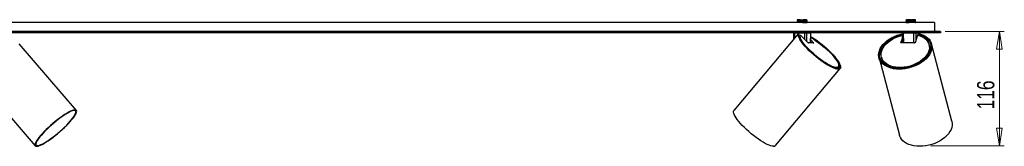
# Model space of a CAD drawing. Header units: millimetres. Extents: x 345 to 996, y 459 to 639.
# Tile 6 of 9: x 667 to 866, y 459 to 485. Entities that reach past the tile are written whole.
import ezdxf

# ---------------------------------------------------------------- set-up
doc = ezdxf.new("R2010")
doc.units = ezdxf.units.MM
doc.header["$PDSIZE"] = -1
doc.styles.add('SLDTEXTSTYLE0', font='TXT', dxfattribs={"width": 0.75})
doc.dimstyles.new('SLDDIMSTYLE0', dxfattribs={"dimtxt": 3.5, "dimasz": 3.556, "dimexe": 0, "dimexo": 0.0625, "dimgap": 0.875, "dimtad": 1, "dimdec": 0, "dimlfac": 5, "dimrnd": 1e-09, "dimzin": 12, "dimdsep": 46, "dimtxsty": 'SLDTEXTSTYLE0', "dimblk1": 'CLOSED', "dimblk2": 'CLOSED', "dimsah": 1, "dimcen": 0.09, "dimadec": 0, "dimazin": 3, "dimtfac": 1, "dimtofl": 0, "dimtmove": 0, "dimatfit": 3, "dimldrblk": 'CLOSED', "dimfxl": 0, "dimfrac": 2, "dimtolj": 1, "dimtzin": 12, "dimarcsym": 0})

# ---------------------------------------------------------------- blocks, each defined once
blk = doc.blocks.new('_Closed')
at = {"color": 0, "linetype": 'ByBlock', "lineweight": -2}
for p, q in [((-1, 0.166667), (0, 0)), ((-1, 0.166667), (-1, -0.166667)), ((0, 0), (-1, -0.166667)), ((0, 0), (-1, 0))]:
    blk.add_line(p, q, dxfattribs=at)
blk = doc.blocks.new('_D')
at = {"color": 7, "linetype": 'Continuous', "lineweight": 0}
for p, q in [((854.33, 482.7), (866.29, 482.7)), ((865.29, 459.57), (865.29, 482.7)), ((851.36, 459.57), (866.29, 459.57))]:
    blk.add_line(p, q, dxfattribs=at)
at = {"color": 7, "linetype": 'Continuous', "lineweight": 18, "xscale": 3.556, "yscale": 3.556}
for p, rotation in [((865.29, 482.7), 90.0000000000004), ((865.29, 459.57), 270.0000000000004)]:
    blk.add_blockref('_Closed', p, dxfattribs=dict(at, rotation=rotation))
at = {"color": 7, "linetype": 'Continuous', "lineweight": 18, "insert": (860.77, 466.93), "char_height": 3.5, "attachment_point": 1, "rotation": 90, "style": 'SLDTEXTSTYLE0'}
blk.add_mtext('116', dxfattribs=at)

msp = doc.modelspace()

# ---------------------------------------------------------------- linework, layer by layer
at = {"color": 7, "linetype": 'Continuous', "lineweight": 25}
for p, q in [((824.33, 485.06), (824.33, 485.03)), ((824.33, 484.85), (824.33, 484.83)), ((824.33, 484.65), (824.33, 484.63)), ((824.41, 485.06), (824.96, 485.06)), ((824.44, 484.96), (824.44, 484.91)), ((824.44, 484.76), (824.44, 484.71)), ((826.22, 485.01), (826.22, 485.06)), ((826.22, 484.81), (826.22, 484.86)), ((826.22, 484.61), (826.22, 484.66)), ((826.33, 484.93), (826.33, 484.95)), ((826.33, 484.73), (826.33, 484.75)), ((846.33, 484.9), (846.33, 484.87)), ((846.33, 484.7), (846.33, 484.67)), ((846.44, 485.01), (846.44, 484.96)), ((846.44, 484.81), (846.44, 484.76)), ((848.22, 484.86), (848.22, 484.91)), ((848.22, 484.66), (848.22, 484.71)), ((848.33, 484.97), (848.33, 485)), ((848.33, 484.77), (848.33, 484.8)), ((853.33, 482.7), (453.33, 482.7)), ((852.13, 484.5), (454.53, 484.5)), ((824.44, 484.52), (824.42, 484.5)), ((824.44, 484.56), (824.44, 484.51)), ((826.29, 484.5), (826.33, 484.52)), ((826.33, 484.53), (826.33, 484.55)), ((846.44, 484.61), (846.44, 484.56)), ((848.2, 484.51), (848.19, 484.5)), ((848.22, 484.5), (848.22, 484.51)), ((848.33, 484.57), (848.33, 484.6)), ((852.13, 484.5), (852.13, 482.7)), ((853.33, 482.7), (853.33, 482.4)), ((853.33, 482.4), (453.33, 482.4)), ((824.56, 482.23), (811.53, 466.69)), ((823.57, 482.37), (823.56, 482.4)), ((823.57, 482.37), (823.58, 481.06)), ((825.86, 482.37), (823.76, 482.37)), ((824.74, 482.12), (824.59, 482.26)), ((824.74, 482.13), (824.6, 482.27)), ((824.73, 481.66), (824.98, 481.95)), ((824.73, 481.64), (824.73, 481.66)), ((824.74, 482.13), (824.74, 482.12)), ((826.55, 480.43), (824.98, 481.95)), ((827.07, 482.37), (826.25, 482.37)), ((827.07, 480.37), (827.09, 482.37)), ((827.08, 480.99), (827.65, 480.43)), ((845.34, 480.43), (845.63, 481.33)), ((845.49, 480.37), (845.63, 480.81)), ((845.62, 482.37), (845.61, 482.4)), ((845.62, 482.37), (845.64, 480.37)), ((847.99, 482.37), (845.83, 482.37)), ((848.7, 481.95), (848.2, 480.43)), ((849.03, 482.37), (848.36, 482.37)), ((848.85, 482.21), (848.81, 482.07)), ((848.83, 481.92), (848.81, 482.01)), ((848.99, 482.26), (848.94, 482.12)), ((849.04, 482.25), (849.04, 482.37)), ((678.33, 466.74), (666.76, 480.19)), ((827.68, 480.37), (826.66, 480.37)), ((827.07, 480.45), (827.16, 480.37)), ((827.6, 480.37), (827.65, 480.43)), ((848.09, 480.37), (845.41, 480.37)), ((851.13, 479.74), (851.06, 480.04)), ((855.67, 464.56), (851.54, 480.17)), ((840.91, 477.35), (845.04, 461.75)), ((841.38, 478.54), (841.29, 478.54)), ((841.29, 477.94), (841.32, 477.94)), ((841.39, 477.48), (841.47, 477.18)), ((850.85, 477.94), (850.88, 477.94)), ((851.21, 478.54), (851.1, 478.54)), ((656.57, 475.17), (669.99, 459.57)), ((819.96, 459.62), (833.05, 475.23)), ((832.41, 475.25), (832.38, 475.22)), ((832.41, 475.25), (832.66, 475.55))]:
    msp.add_line(p, q, dxfattribs=at)
at = {"color": 8, "linetype": 'Continuous', "lineweight": 25}
for p, q in [((823.75, 482.4), (823.76, 482.37)), ((823.76, 482.37), (823.77, 481.28)), ((825.85, 481.11), (825.86, 482.37)), ((825.86, 482.4), (825.86, 482.37)), ((826.25, 482.37), (826.24, 480.74)), ((826.25, 482.37), (826.25, 482.4)), ((827.05, 480.37), (827.07, 482.37)), ((827.07, 482.37), (827.08, 482.4)), ((845.83, 482.37), (845.83, 482.4)), ((845.83, 482.37), (845.85, 480.37)), ((847.98, 480.37), (847.99, 482.37)), ((847.99, 482.37), (847.99, 482.4)), ((848.36, 482.37), (848.35, 480.9)), ((848.36, 482.37), (848.37, 482.4)), ((849.03, 482.37), (849.03, 482.4)), ((849.03, 482.25), (849.03, 482.37)), ((827.6, 480.37), (827.6, 480.37)), ((845.34, 480.43), (845.35, 480.39))]:
    msp.add_line(p, q, dxfattribs=at)
at = {"color": 7, "linetype": 'Continuous', "lineweight": 25, "flags": 128}
for points in [[(827.08, 481.65), (827.48, 481.41), (827.95, 481.11), (828.43, 480.77), (828.91, 480.41), (829.4, 480.03), (829.88, 479.63), (830.34, 479.22), (830.79, 478.81), (831.21, 478.39), (831.6, 477.98), (831.95, 477.58), (832.26, 477.19), (832.53, 476.83), (832.76, 476.49), (832.93, 476.18), (833.05, 475.9), (833.12, 475.65), (833.13, 475.45), (833.09, 475.29), (832.99, 475.17), (832.84, 475.1), (832.64, 475.08), (832.39, 475.1), (832.09, 475.17), (831.75, 475.29), (831.38, 475.45), (830.97, 475.65), (830.54, 475.9), (830.08, 476.18), (829.61, 476.49), (829.13, 476.83), (828.64, 477.19), (828.16, 477.58), (827.68, 477.98), (827.22, 478.39), (826.78, 478.81), (826.37, 479.22), (825.98, 479.63), (825.64, 480.03), (825.33, 480.41), (825.07, 480.77), (824.86, 481.11), (824.7, 481.41), (824.59, 481.68), (824.54, 481.92), (824.54, 482.11), (824.59, 482.26), (824.59, 482.26)], [(827.08, 481.58), (827.19, 481.52), (827.64, 481.24), (828.12, 480.93), (828.6, 480.59), (829.08, 480.22), (829.57, 479.83), (830.04, 479.43), (830.49, 479.01), (830.93, 478.6), (831.33, 478.19), (831.7, 477.78), (832.03, 477.39), (832.32, 477.01), (832.56, 476.67), (832.74, 476.34), (832.88, 476.06), (832.95, 475.81), (832.98, 475.6), (832.94, 475.43), (832.85, 475.31), (832.7, 475.24), (832.5, 475.22), (832.25, 475.24), (831.95, 475.31), (831.61, 475.43), (831.23, 475.6), (830.82, 475.81), (830.38, 476.06), (829.92, 476.34), (829.44, 476.67), (828.96, 477.01), (828.47, 477.39), (827.99, 477.78), (827.52, 478.19), (827.07, 478.6), (826.64, 479.01), (826.25, 479.43), (825.89, 479.83), (825.56, 480.22), (825.29, 480.59), (825.06, 480.93), (824.89, 481.24), (824.76, 481.52), (824.7, 481.76), (824.69, 481.96), (824.74, 482.12), (824.74, 482.12)], [(827.08, 481.48), (827.24, 481.39), (827.68, 481.12), (828.14, 480.82), (828.61, 480.49), (829.08, 480.13), (829.55, 479.75), (830, 479.36), (830.45, 478.96), (830.86, 478.55), (831.25, 478.15), (831.6, 477.76), (831.91, 477.39), (832.18, 477.03), (832.4, 476.7), (832.57, 476.39), (832.68, 476.13), (832.73, 475.9), (832.73, 475.71), (832.68, 475.57), (832.56, 475.47), (832.4, 475.42), (832.18, 475.42), (831.91, 475.47), (831.59, 475.57), (831.24, 475.71), (830.85, 475.9), (830.43, 476.13), (829.99, 476.39), (829.54, 476.7), (829.07, 477.03), (828.59, 477.39), (828.13, 477.76), (827.67, 478.15), (827.23, 478.55), (826.81, 478.96), (826.42, 479.36), (826.07, 479.75), (825.75, 480.13), (825.49, 480.49), (825.27, 480.82), (825.1, 481.12), (824.99, 481.39), (824.93, 481.62), (824.93, 481.81), (824.98, 481.95), (824.98, 481.95)], [(827.1, 482.4), (827.1, 482.4), (827.09, 482.36)], [(848.99, 482.26), (849.5, 482.11), (849.96, 481.92), (850.37, 481.68), (850.74, 481.41), (851.04, 481.11), (851.28, 480.77), (851.46, 480.41), (851.57, 480.03), (851.61, 479.63), (851.59, 479.22), (851.49, 478.81), (851.33, 478.39), (851.11, 477.98), (850.82, 477.58), (850.47, 477.19), (850.06, 476.83), (849.61, 476.49), (849.12, 476.18), (848.59, 475.9), (848.02, 475.65), (847.44, 475.45), (846.84, 475.29), (846.23, 475.17), (845.62, 475.1), (845.02, 475.08), (844.44, 475.1), (843.87, 475.17), (843.34, 475.29), (842.84, 475.45), (842.39, 475.65), (841.99, 475.9), (841.64, 476.18), (841.35, 476.49), (841.12, 476.83), (840.95, 477.19), (840.86, 477.58), (840.83, 477.98), (840.87, 478.39), (840.98, 478.81), (841.16, 479.22), (841.4, 479.63), (841.7, 480.03), (842.06, 480.41), (842.48, 480.77), (842.94, 481.11), (843.44, 481.41), (843.98, 481.68), (844.55, 481.92), (845.14, 482.11), (845.62, 482.23)], [(848.94, 482.12), (849.44, 481.96), (849.9, 481.76), (850.3, 481.52), (850.65, 481.24), (850.94, 480.93), (851.16, 480.59), (851.32, 480.22), (851.4, 479.83), (851.42, 479.43), (851.36, 479.01), (851.23, 478.6), (851.03, 478.19), (850.77, 477.78), (850.44, 477.39), (850.06, 477.01), (849.62, 476.67), (849.14, 476.34), (848.62, 476.06), (848.06, 475.81), (847.48, 475.6), (846.88, 475.43), (846.27, 475.31), (845.67, 475.24), (845.06, 475.22), (844.48, 475.24), (843.92, 475.31), (843.39, 475.43), (842.9, 475.6), (842.45, 475.81), (842.06, 476.06), (841.73, 476.34), (841.45, 476.67), (841.24, 477.01), (841.1, 477.39), (841.03, 477.78), (841.04, 478.19), (841.11, 478.6), (841.25, 479.01), (841.46, 479.43), (841.74, 479.83), (842.08, 480.22), (842.48, 480.59), (842.92, 480.93), (843.41, 481.24), (843.95, 481.52), (844.51, 481.76), (845.09, 481.96), (845.62, 482.1)], [(848.7, 481.95), (849.19, 481.81), (849.64, 481.62), (850.04, 481.39), (850.38, 481.12), (850.66, 480.82), (850.88, 480.49), (851.03, 480.13), (851.11, 479.75), (851.12, 479.36), (851.06, 478.96), (850.93, 478.55), (850.72, 478.15), (850.46, 477.76), (850.13, 477.39), (849.74, 477.03), (849.31, 476.7), (848.83, 476.39), (848.31, 476.13), (847.76, 475.9), (847.19, 475.71), (846.6, 475.57), (846.01, 475.47), (845.42, 475.42), (844.84, 475.42), (844.29, 475.47), (843.76, 475.57), (843.27, 475.71), (842.82, 475.9), (842.42, 476.13), (842.07, 476.39), (841.79, 476.7), (841.57, 477.03), (841.42, 477.39), (841.34, 477.76), (841.32, 478.15), (841.39, 478.55), (841.52, 478.96), (841.72, 479.36), (841.98, 479.75), (842.31, 480.13), (842.69, 480.49), (843.13, 480.82), (843.61, 481.12), (844.13, 481.39), (844.67, 481.62), (845.25, 481.81), (845.62, 481.91)], [(849.04, 482.4), (849.04, 482.4), (849.04, 482.36)], [(827.65, 480.43), (827.66, 480.42), (827.67, 480.41), (827.68, 480.4), (827.69, 480.39), (827.69, 480.38), (827.69, 480.37), (827.69, 480.37), (827.68, 480.37)], [(845.41, 480.37), (845.39, 480.37), (845.37, 480.37), (845.36, 480.38), (845.35, 480.39), (845.34, 480.4), (845.33, 480.41), (845.33, 480.42), (845.34, 480.43)], [(670.26, 459.48), (670.47, 459.5), (670.73, 459.57), (671.03, 459.69), (671.37, 459.85), (671.75, 460.06), (672.17, 460.31), (672.61, 460.59), (673.06, 460.91), (673.54, 461.26), (674.02, 461.63), (674.5, 462.02), (674.98, 462.43), (675.45, 462.84), (675.9, 463.26), (676.33, 463.68), (676.73, 464.09), (677.09, 464.49), (677.42, 464.87), (677.71, 465.23), (677.95, 465.57), (678.14, 465.87), (678.27, 466.13), (678.36, 466.36), (678.39, 466.55), (678.37, 466.69), (678.29, 466.78), (678.15, 466.83), (677.97, 466.83), (677.73, 466.78), (677.45, 466.69), (677.12, 466.55), (676.76, 466.36), (676.36, 466.13), (675.94, 465.87), (675.49, 465.57), (675.02, 465.23), (674.55, 464.87), (674.06, 464.49), (673.58, 464.09), (673.11, 463.68), (672.65, 463.26), (672.21, 462.84), (671.79, 462.43), (671.41, 462.02), (671.06, 461.63), (670.75, 461.26), (670.49, 460.91), (670.27, 460.59), (670.11, 460.31), (670, 460.06), (669.94, 459.85), (669.94, 459.69), (669.99, 459.57), (670.1, 459.5), (670.26, 459.48)], [(670.4, 459.61), (670.61, 459.63), (670.86, 459.71), (671.16, 459.82), (671.5, 459.99), (671.88, 460.19), (672.29, 460.44), (672.72, 460.72), (673.17, 461.04), (673.64, 461.38), (674.11, 461.75), (674.58, 462.14), (675.05, 462.54), (675.51, 462.95), (675.94, 463.36), (676.36, 463.77), (676.74, 464.17), (677.09, 464.56), (677.4, 464.93), (677.66, 465.27), (677.88, 465.59), (678.05, 465.87), (678.16, 466.12), (678.23, 466.33), (678.23, 466.49), (678.18, 466.61), (678.08, 466.68), (677.92, 466.7), (677.72, 466.68), (677.46, 466.61), (677.16, 466.49), (676.82, 466.33), (676.44, 466.12), (676.04, 465.87), (675.6, 465.59), (675.15, 465.27), (674.69, 464.93), (674.21, 464.56), (673.74, 464.17), (673.27, 463.77), (672.82, 463.36), (672.38, 462.95), (671.96, 462.54), (671.58, 462.14), (671.23, 461.75), (670.92, 461.38), (670.66, 461.04), (670.44, 460.72), (670.27, 460.44), (670.16, 460.19), (670.1, 459.99), (670.09, 459.82), (670.14, 459.71), (670.24, 459.63), (670.4, 459.61)], [(819.55, 459.48), (819.3, 459.5), (819, 459.57), (818.66, 459.69), (818.28, 459.85), (817.86, 460.06), (817.42, 460.31), (816.96, 460.59), (816.48, 460.91), (815.99, 461.26), (815.5, 461.63), (815.02, 462.02), (814.54, 462.43), (814.07, 462.84), (813.63, 463.26), (813.22, 463.68), (812.84, 464.09), (812.5, 464.49), (812.2, 464.87), (811.94, 465.23), (811.74, 465.57), (811.58, 465.87), (811.49, 466.13), (811.44, 466.36), (811.46, 466.55), (811.53, 466.69), (811.53, 466.69)], [(855.67, 464.56), (855.69, 464.49), (855.74, 464.09), (855.73, 463.68), (855.64, 463.26), (855.49, 462.84), (855.27, 462.43), (854.98, 462.02), (854.64, 461.63), (854.24, 461.26), (853.78, 460.91), (853.29, 460.59), (852.75, 460.31), (852.19, 460.06), (851.6, 459.85), (850.99, 459.69), (850.38, 459.57), (849.76, 459.5), (849.15, 459.48)], [(849.15, 459.48), (848.56, 459.5), (847.99, 459.57), (847.46, 459.69), (846.96, 459.85), (846.5, 460.06), (846.1, 460.31), (845.75, 460.59), (845.46, 460.91), (845.23, 461.26), (845.07, 461.63), (845.04, 461.75)]]:
    msp.add_lwpolyline(points, dxfattribs=at)
at = {"color": 7, "linetype": 'Continuous', "lineweight": 25}
for centre, radius, start, end in [((826.73, 480.59), 0.231, 221.9635, 253.3268), ((848.09, 480.49), 0.124, 266.6778, 332.6738), ((848.62, 479.2), 2.58, 323.0406, 12.0935), ((843.88, 477.93), 2.53, 197.0553, 247.1399), ((819.61, 459.96), 0.491, 263.5258, 315.9248)]:
    msp.add_arc(centre, radius, start, end, dxfattribs=at)
at = {"color": 8, "linetype": 'Continuous', "lineweight": 25}
for centre, major_axis, ratio, start_param, end_param in [((823.87, 482.36), (0.3, -0.002), 0.003298, 1.943683, 3.140381), ((826.79, 482.36), (0.3, 0.002), 0.003298, 5.910375, 6.284626), ((845.92, 482.36), (0.3, -0.002), 0.003848, 1.869431, 3.141157), ((848.74, 482.36), (0.3, 0.002), 0.003848, 5.984627, 6.283656)]:
    msp.add_ellipse(centre, major_axis=major_axis, ratio=ratio, start_param=start_param, end_param=end_param, dxfattribs=at)
at = {"color": 7, "linetype": 'Continuous', "lineweight": 25}
for centre, ratio, start_param, end_param in [((825.97, 482.36), 0.007536, 0.372706, 1.943426), ((848.08, 482.36), 0.00727, 0.298432, 1.869152)]:
    msp.add_ellipse(centre, major_axis=(0.3, 0.001), ratio=ratio, start_param=start_param, end_param=end_param, dxfattribs=at)
for points, knots in [([(824.33, 485.05), (824.33, 485.05), (824.31, 485.06), (824.36, 485.06), (824.41, 485.06)], [0, 0, 0, 0, 0.047819, 1, 1, 1, 1]), ([(824.96, 485.06), (824.85, 485.06), (824.61, 485.05), (824.4, 485.04), (824.31, 485.03), (824.33, 485.03), (824.33, 485.03)], [0, 0, 0, 0, 0.327845, 0.65569, 0.983535, 1, 1, 1, 1]), ([(824.33, 484.85), (824.33, 484.85), (824.31, 484.86), (824.4, 484.86), (824.61, 484.88), (824.96, 484.89), (825.35, 484.9), (825.74, 484.91), (826.07, 484.93), (826.27, 484.94), (826.36, 484.95), (826.32, 484.95), (826.32, 484.95)], [0, 0, 0, 0, 0.00617, 0.129017, 0.251865, 0.374712, 0.49756, 0.620407, 0.743255, 0.866102, 0.98895, 1, 1, 1, 1]), ([(826.32, 484.92), (826.31, 484.92), (826.28, 484.91), (826.07, 484.9), (825.74, 484.89), (825.35, 484.88), (824.96, 484.86), (824.61, 484.85), (824.4, 484.84), (824.31, 484.83), (824.33, 484.83), (824.33, 484.83)], [0, 0, 0, 0, 0.107517, 0.234107, 0.360696, 0.487285, 0.613875, 0.740464, 0.867053, 0.993643, 1, 1, 1, 1]), ([(824.33, 484.65), (824.33, 484.65), (824.31, 484.66), (824.4, 484.66), (824.61, 484.68), (824.96, 484.69), (825.35, 484.7), (825.74, 484.71), (826.07, 484.73), (826.27, 484.74), (826.36, 484.75), (826.32, 484.75), (826.32, 484.75)], [0, 0, 0, 0, 0.00617, 0.129017, 0.251865, 0.374712, 0.49756, 0.620407, 0.743255, 0.866102, 0.98895, 1, 1, 1, 1]), ([(826.32, 484.72), (826.31, 484.72), (826.28, 484.71), (826.07, 484.7), (825.74, 484.69), (825.35, 484.68), (824.96, 484.66), (824.61, 484.65), (824.4, 484.64), (824.31, 484.63), (824.33, 484.63), (824.33, 484.63)], [0, 0, 0, 0, 0.107517, 0.234107, 0.360696, 0.487285, 0.613875, 0.740464, 0.867053, 0.993643, 1, 1, 1, 1]), ([(824.33, 485.02), (824.35, 485.01), (824.38, 484.99), (824.42, 484.97), (824.44, 484.96)], [0, 0, 0, 0, 0.50879, 1, 1, 1, 1]), ([(824.44, 484.92), (824.42, 484.9), (824.38, 484.88), (824.35, 484.86), (824.33, 484.85)], [0, 0, 0, 0, 0.49996, 1, 1, 1, 1]), ([(824.33, 484.82), (824.35, 484.81), (824.38, 484.79), (824.42, 484.77), (824.44, 484.76)], [0, 0, 0, 0, 0.50879, 1, 1, 1, 1]), ([(824.44, 484.72), (824.42, 484.7), (824.38, 484.68), (824.35, 484.66), (824.33, 484.65)], [0, 0, 0, 0, 0.49996, 1, 1, 1, 1]), ([(826.22, 485.06), (826.21, 485.06), (826.19, 485.05), (825.99, 485.04), (825.7, 485.03), (825.35, 485.01), (825, 485), (824.69, 484.99), (824.5, 484.98), (824.42, 484.97), (824.44, 484.96), (824.44, 484.96)], [0, 0, 0, 0, 0.124199, 0.248399, 0.372598, 0.496797, 0.620997, 0.745196, 0.869395, 0.993595, 1, 1, 1, 1]), ([(826.21, 484.86), (826.2, 484.86), (826.18, 484.85), (825.99, 484.84), (825.7, 484.83), (825.35, 484.81), (825, 484.8), (824.69, 484.79), (824.5, 484.78), (824.42, 484.77), (824.44, 484.76), (824.44, 484.76)], [0, 0, 0, 0, 0.10652, 0.233226, 0.359933, 0.486639, 0.613346, 0.740052, 0.866759, 0.993465, 1, 1, 1, 1]), ([(826.21, 484.66), (826.2, 484.66), (826.18, 484.65), (825.99, 484.64), (825.7, 484.63), (825.35, 484.61), (825, 484.6), (824.69, 484.59), (824.5, 484.58), (824.42, 484.57), (824.44, 484.56), (824.44, 484.56)], [0, 0, 0, 0, 0.10652, 0.233226, 0.359933, 0.486639, 0.613346, 0.740052, 0.866759, 0.993465, 1, 1, 1, 1]), ([(826.22, 485.01), (826.21, 485.01), (826.18, 485), (825.99, 484.99), (825.7, 484.98), (825.35, 484.96), (824.99, 484.95), (824.7, 484.94), (824.49, 484.93), (824.46, 484.92), (824.44, 484.92)], [0, 0, 0, 0, 0.120926, 0.248255, 0.375584, 0.502913, 0.630241, 0.75757, 0.884899, 1, 1, 1, 1]), ([(826.22, 484.81), (826.21, 484.81), (826.18, 484.8), (825.99, 484.79), (825.7, 484.78), (825.35, 484.76), (824.99, 484.75), (824.7, 484.74), (824.49, 484.73), (824.46, 484.72), (824.44, 484.72)], [0, 0, 0, 0, 0.120926, 0.248255, 0.375584, 0.502913, 0.630241, 0.75757, 0.884899, 1, 1, 1, 1]), ([(824.96, 485.06), (825.05, 485.06), (825.25, 485.06), (825.56, 485.06), (825.86, 485.06), (826.08, 485.06), (826.22, 485.06), (826.22, 485.06), (826.22, 485.06)], [0, 0, 0, 0, 0.144785, 0.321878, 0.499028, 0.672515, 0.841766, 1, 1, 1, 1]), ([(826.33, 484.95), (826.31, 484.96), (826.27, 484.98), (826.24, 485), (826.22, 485.01)], [0, 0, 0, 0, 0.507927, 1, 1, 1, 1]), ([(826.22, 484.86), (826.24, 484.87), (826.27, 484.89), (826.31, 484.91), (826.33, 484.92)], [0, 0, 0, 0, 0.499948, 1, 1, 1, 1]), ([(826.33, 484.75), (826.31, 484.76), (826.27, 484.78), (826.24, 484.8), (826.22, 484.81)], [0, 0, 0, 0, 0.507927, 1, 1, 1, 1]), ([(826.22, 484.66), (826.24, 484.67), (826.27, 484.69), (826.31, 484.71), (826.33, 484.72)], [0, 0, 0, 0, 0.499948, 1, 1, 1, 1]), ([(846.34, 484.9), (846.34, 484.9), (846.32, 484.91), (846.43, 484.91), (846.67, 484.93), (847.03, 484.94), (847.42, 484.95), (847.81, 484.96), (848.12, 484.98), (848.3, 484.99), (848.31, 485), (848.31, 485)], [0, 0, 0, 0, 0.0132911, 0.1404224, 0.2675538, 0.3946851, 0.5218165, 0.6489478, 0.7760791, 0.9032105, 1, 1, 1, 1]), ([(846.34, 484.7), (846.34, 484.7), (846.32, 484.71), (846.43, 484.71), (846.67, 484.73), (847.03, 484.74), (847.42, 484.75), (847.81, 484.76), (848.12, 484.78), (848.3, 484.79), (848.31, 484.8), (848.31, 484.8)], [0, 0, 0, 0, 0.0132911, 0.1404224, 0.2675538, 0.3946851, 0.5218165, 0.6489478, 0.7760791, 0.9032105, 1, 1, 1, 1]), ([(846.33, 485.07), (846.35, 485.06), (846.38, 485.04), (846.42, 485.02), (846.44, 485.01)], [0, 0, 0, 0, 0.507914, 1, 1, 1, 1]), ([(846.35, 485.06), (846.35, 485.06), (846.33, 485.06), (846.4, 485.06), (846.56, 485.06), (846.81, 485.06), (847.11, 485.06), (847.31, 485.06), (847.41, 485.06)], [0, 0, 0, 0, 0.017124, 0.220652, 0.424246, 0.62363, 0.818146, 1, 1, 1, 1]), ([(848.31, 484.97), (848.31, 484.97), (848.3, 484.96), (848.12, 484.95), (847.81, 484.94), (847.42, 484.93), (847.03, 484.91), (846.67, 484.9), (846.43, 484.89), (846.32, 484.88), (846.34, 484.87), (846.34, 484.87)], [0, 0, 0, 0, 0.078469, 0.205775, 0.333082, 0.460389, 0.587696, 0.715003, 0.84231, 0.969616, 1, 1, 1, 1]), ([(846.44, 484.96), (846.42, 484.95), (846.38, 484.93), (846.35, 484.91), (846.33, 484.9)], [0, 0, 0, 0, 0.499963, 1, 1, 1, 1]), ([(846.33, 484.87), (846.35, 484.86), (846.38, 484.84), (846.42, 484.82), (846.44, 484.81)], [0, 0, 0, 0, 0.507914, 1, 1, 1, 1]), ([(848.31, 484.77), (848.31, 484.77), (848.3, 484.76), (848.12, 484.75), (847.81, 484.74), (847.42, 484.73), (847.03, 484.71), (846.67, 484.7), (846.43, 484.69), (846.32, 484.68), (846.34, 484.67), (846.34, 484.67)], [0, 0, 0, 0, 0.078469, 0.205775, 0.333082, 0.460389, 0.587696, 0.715003, 0.84231, 0.969616, 1, 1, 1, 1]), ([(846.44, 484.76), (846.42, 484.75), (846.38, 484.73), (846.35, 484.71), (846.33, 484.7)], [0, 0, 0, 0, 0.499963, 1, 1, 1, 1]), ([(846.33, 484.67), (846.35, 484.66), (846.38, 484.64), (846.42, 484.62), (846.44, 484.61)], [0, 0, 0, 0, 0.507914, 1, 1, 1, 1]), ([(848.22, 485.06), (848.21, 485.06), (848.21, 485.05), (848.03, 485.04), (847.76, 485.03), (847.41, 485.01), (847.06, 485), (846.74, 484.99), (846.53, 484.98), (846.43, 484.97), (846.44, 484.96), (846.44, 484.96)], [0, 0, 0, 0, 0.1237131, 0.2474263, 0.3711394, 0.4948526, 0.6185657, 0.7422789, 0.865992, 0.9897052, 1, 1, 1, 1]), ([(848.21, 484.86), (848.21, 484.86), (848.2, 484.85), (848.03, 484.84), (847.76, 484.83), (847.41, 484.81), (847.06, 484.8), (846.74, 484.79), (846.53, 484.78), (846.43, 484.77), (846.44, 484.76), (846.44, 484.76)], [0, 0, 0, 0, 0.09708, 0.224553, 0.352026, 0.479499, 0.606973, 0.734446, 0.861919, 0.989392, 1, 1, 1, 1]), ([(848.21, 484.66), (848.21, 484.66), (848.2, 484.65), (848.03, 484.64), (847.76, 484.63), (847.41, 484.61), (847.06, 484.6), (846.74, 484.59), (846.53, 484.58), (846.43, 484.57), (846.44, 484.56), (846.44, 484.56)], [0, 0, 0, 0, 0.09708, 0.224553, 0.352026, 0.479499, 0.606973, 0.734446, 0.861919, 0.989392, 1, 1, 1, 1]), ([(847.41, 485.06), (847.3, 485.06), (847.06, 485.05), (846.74, 485.04), (846.53, 485.03), (846.43, 485.02), (846.45, 485.01), (846.45, 485.01)], [0, 0, 0, 0, 0.2358642, 0.4717283, 0.7075925, 0.9434567, 1, 1, 1, 1]), ([(848.2, 484.91), (848.2, 484.91), (848.19, 484.9), (848.03, 484.89), (847.76, 484.88), (847.41, 484.86), (847.06, 484.85), (846.74, 484.84), (846.53, 484.83), (846.43, 484.82), (846.45, 484.81), (846.45, 484.81)], [0, 0, 0, 0, 0.077383, 0.204821, 0.332259, 0.459697, 0.587135, 0.714573, 0.842011, 0.969449, 1, 1, 1, 1]), ([(848.2, 484.71), (848.2, 484.71), (848.19, 484.7), (848.03, 484.69), (847.76, 484.68), (847.41, 484.66), (847.06, 484.65), (846.74, 484.64), (846.53, 484.63), (846.43, 484.62), (846.45, 484.61), (846.45, 484.61)], [0, 0, 0, 0, 0.077383, 0.204821, 0.332259, 0.459697, 0.587135, 0.714573, 0.842011, 0.969449, 1, 1, 1, 1]), ([(847.41, 485.06), (847.45, 485.06), (847.58, 485.06), (847.8, 485.06), (848.03, 485.06), (848.18, 485.06), (848.21, 485.06), (848.22, 485.06)], [0, 0, 0, 0, 0.078451, 0.312979, 0.547507, 0.782035, 1, 1, 1, 1]), ([(848.33, 485), (848.31, 485.01), (848.27, 485.03), (848.24, 485.05), (848.22, 485.06)], [0, 0, 0, 0, 0.500037, 1, 1, 1, 1]), ([(848.22, 484.91), (848.24, 484.92), (848.27, 484.94), (848.31, 484.96), (848.33, 484.97)], [0, 0, 0, 0, 0.499967, 1, 1, 1, 1]), ([(848.33, 484.8), (848.31, 484.81), (848.27, 484.83), (848.24, 484.85), (848.22, 484.86)], [0, 0, 0, 0, 0.507543, 1, 1, 1, 1]), ([(848.22, 484.71), (848.24, 484.72), (848.27, 484.74), (848.31, 484.76), (848.33, 484.77)], [0, 0, 0, 0, 0.499967, 1, 1, 1, 1]), ([(848.33, 484.6), (848.31, 484.61), (848.27, 484.63), (848.24, 484.65), (848.22, 484.66)], [0, 0, 0, 0, 0.507543, 1, 1, 1, 1]), ([(824.33, 484.62), (824.35, 484.61), (824.38, 484.59), (824.42, 484.57), (824.44, 484.56)], [0, 0, 0, 0, 0.50879, 1, 1, 1, 1]), ([(826.22, 484.61), (826.21, 484.61), (826.18, 484.6), (825.99, 484.59), (825.7, 484.58), (825.35, 484.56), (824.99, 484.55), (824.7, 484.54), (824.49, 484.53), (824.46, 484.52), (824.44, 484.52)], [0, 0, 0, 0, 0.1209265, 0.2482552, 0.3755839, 0.5029127, 0.6302414, 0.7575701, 0.8848988, 1, 1, 1, 1]), ([(825.42, 484.5), (825.53, 484.51), (825.76, 484.51), (826.07, 484.53), (826.27, 484.54), (826.36, 484.55), (826.32, 484.55), (826.32, 484.55)], [0, 0, 0, 0, 0.2056581, 0.4627307, 0.7198033, 0.9768759, 1, 1, 1, 1]), ([(826.32, 484.52), (826.31, 484.52), (826.29, 484.51), (826.16, 484.51), (826.09, 484.5)], [0, 0, 0, 0, 0.5149573, 1, 1, 1, 1]), ([(826.33, 484.55), (826.31, 484.56), (826.27, 484.58), (826.24, 484.6), (826.22, 484.61)], [0, 0, 0, 0, 0.507927, 1, 1, 1, 1]), ([(846.44, 484.56), (846.42, 484.55), (846.39, 484.53), (846.35, 484.51), (846.34, 484.5)], [0, 0, 0, 0, 0.532563, 1, 1, 1, 1]), ([(846.36, 484.5), (846.38, 484.51), (846.43, 484.51), (846.68, 484.53), (847.03, 484.54), (847.43, 484.55), (847.81, 484.56), (848.12, 484.58), (848.3, 484.59), (848.31, 484.6), (848.31, 484.6)], [0, 0, 0, 0, 0.105801, 0.238053, 0.370305, 0.502557, 0.634809, 0.76706, 0.899312, 1, 1, 1, 1]), ([(848.31, 484.57), (848.31, 484.57), (848.3, 484.56), (848.12, 484.55), (847.81, 484.54), (847.43, 484.53), (847.05, 484.51), (846.85, 484.51), (846.76, 484.5)], [0, 0, 0, 0, 0.113798, 0.298424, 0.483049, 0.667674, 0.8523, 1, 1, 1, 1]), ([(848.22, 484.51), (848.24, 484.52), (848.27, 484.54), (848.31, 484.56), (848.33, 484.57)], [0, 0, 0, 0, 0.499967, 1, 1, 1, 1]), ([(824.59, 482.26), (824.59, 482.26), (824.6, 482.27), (824.59, 482.26), (824.57, 482.24), (824.56, 482.23)], [0, 0, 0, 0, 0.358946, 0.718265, 1, 1, 1, 1]), ([(848.94, 482.12), (848.92, 482.12), (848.88, 482.13), (848.84, 482.12), (848.81, 482.09), (848.8, 482.05), (848.8, 482.02), (848.81, 482.01)], [0, 0, 0, 0, 0.2286843, 0.4576274, 0.6792664, 0.8905927, 1, 1, 1, 1]), ([(848.85, 482.21), (848.86, 482.22), (848.86, 482.24), (848.9, 482.26), (848.94, 482.27), (848.98, 482.26), (848.99, 482.26)], [0, 0, 0, 0, 0.189402, 0.471991, 0.764884, 1, 1, 1, 1]), ([(841.3, 478.54), (841.29, 478.54), (841.28, 478.54), (841.25, 478.51), (841.23, 478.44), (841.21, 478.36), (841.21, 478.26), (841.22, 478.15), (841.23, 478.06), (841.25, 477.99), (841.28, 477.95), (841.29, 477.95), (841.3, 477.94)], [0, 0, 0, 0, 0.055256, 0.16269, 0.270006, 0.377201, 0.484458, 0.591866, 0.699277, 0.806538, 0.913731, 1, 1, 1, 1])]:
    msp.add_open_spline(points, degree=3, knots=knots, dxfattribs=at)
at = {"color": 7, "linetype": 'Continuous', "lineweight": 0}
msp.add_point((850.36, 459.57), dxfattribs=at)

# ---------------------------------------------------------------- dimensions: what is measured, and where the dimension line sits
at = {"color": 7, "linetype": 'Continuous', "lineweight": 18}
dim = msp.add_linear_dim(base=(865.29, 482.7), p1=(850.36, 459.57), p2=(853.33, 482.7), angle=90, dimstyle='SLDDIMSTYLE0', dxfattribs=at)
dim.commit()
dim.dimension.update_dxf_attribs({"geometry": '_D', "text_midpoint": (865.29, 470.81), "dimtype": 160})

doc.saveas('drawing.dxf')
